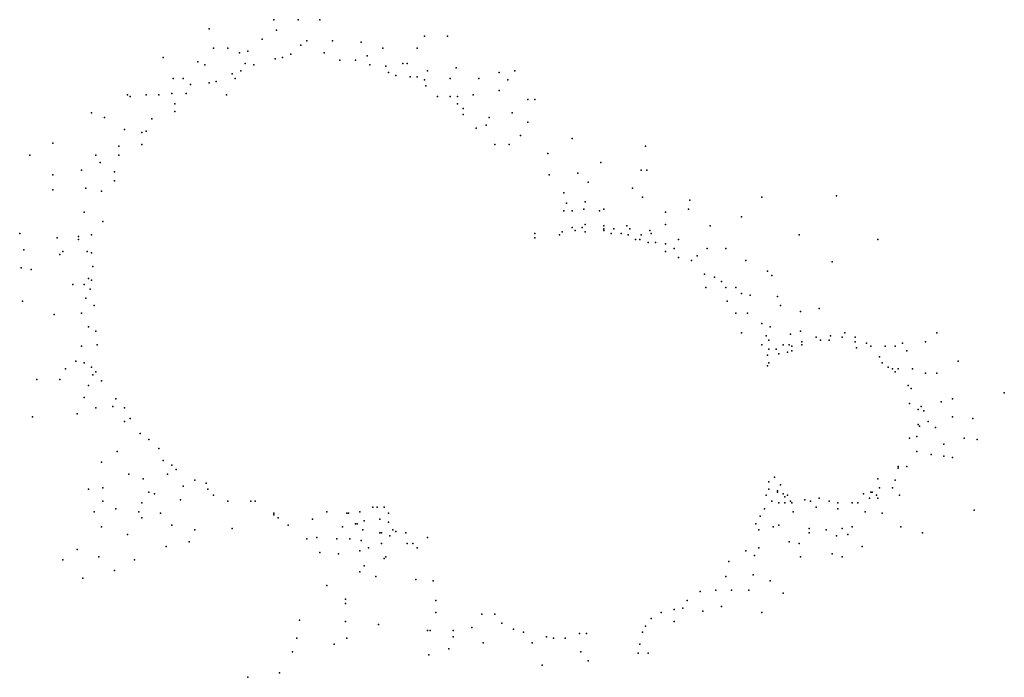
# Model space of a CAD drawing. Extents: x -1.29 to 1.64, y -0.89 to 1.07.
import ezdxf

# ---------------------------------------------------------------- set-up
doc = ezdxf.new("R2010")
doc.units = 0
doc.header["$MEASUREMENT"] = 0
doc.layers.add('LJARD', color=76, linetype='CONTINUOUS')

msp = doc.modelspace()

# ---------------------------------------------------------------- linework, layer by layer
at = {"layer": 'LJARD'}
for p in [(-0.5385, 1.0677), (-0.4658, 1.0677), (-0.4017, 1.0677), (-0.7306, 1.0408), (-0.5299, 1.0362), (-0.5725, 1.0095), (-0.4401, 1.005), (-0.3634, 1.005), (-0.2779, 1.0005), (-0.09, 1.0183), (-0.0217, 1.0183), (-0.7178, 0.9826), (-0.6751, 0.9826), (-0.6408, 0.9692), (-0.6154, 0.9737), (-0.4574, 0.9916), (-0.3889, 0.9692), (-0.2138, 0.9826), (-0.1115, 0.9826), (-0.8672, 0.9556), (-0.7648, 0.9423), (-0.6238, 0.9377), (-0.5341, 0.9513), (-0.5128, 0.9556), (-0.4872, 0.9647), (-0.342, 0.9468), (-0.2949, 0.9468), (-0.2609, 0.9601), (-0.1541, 0.9377), (-0.1413, 0.9377), (-0.7434, 0.9334), (-0.6366, 0.9153), (-0.5982, 0.9334), (-0.2523, 0.9334), (-0.2054, 0.9289), (-0.1968, 0.911), (-0.0814, 0.9153), (0.0039, 0.9244), (0.1321, 0.911), (0.179, 0.9153), (-0.8373, 0.8931), (-0.8075, 0.8931), (-0.7306, 0.8795), (-0.7093, 0.884), (-0.6623, 0.9065), (-0.6537, 0.8931), (-0.1754, 0.9019), (-0.1327, 0.8974), (-0.1115, 0.8974), (-0.09, 0.8886), (-0.0131, 0.8931), (-0.0131, 0.8931), (0.0722, 0.8931), (0.1577, 0.8886), (-0.7861, 0.875), (-0.0858, 0.8707), (0.1321, 0.8571), (-0.9739, 0.8437), (-0.9655, 0.8392), (-0.9184, 0.8437), (-0.88, 0.8437), (-0.8417, 0.8483), (-0.7989, 0.8483), (-0.6793, 0.8437), (-0.0516, 0.8392), (-0.0131, 0.8392), (0.0081, 0.8392), (0.0552, 0.8437), (0.2174, 0.8304), (0.2388, 0.8304), (-0.8331, 0.8168), (-0.8331, 0.7944), (0.0081, 0.8168), (0.0253, 0.8034), (-1.0807, 0.7901), (-1.0424, 0.7765), (-0.9014, 0.7722), (0.0253, 0.7855), (0.1021, 0.7765), (0.1705, 0.7901), (0.2174, 0.7631), (-0.9825, 0.7407), (-0.9184, 0.7362), (0.0638, 0.7452), (0.0936, 0.7541), (-0.9313, 0.7319), (0.196, 0.7228), (0.3498, 0.7138), (-1.1961, 0.7004), (-0.9996, 0.6915), (-0.9313, 0.6959), (0.1193, 0.6959), (0.1619, 0.6959), (0.5675, 0.6915), (-1.2644, 0.6646), (-1.0681, 0.6646), (-0.9996, 0.6646), (0.2773, 0.6691), (-1.1107, 0.6198), (-1.0552, 0.6422), (-1.0124, 0.6153), (0.4351, 0.6422), (0.5547, 0.6198), (0.5719, 0.6198), (-1.1961, 0.6064), (-1.0124, 0.5885), (0.2815, 0.6064), (0.3668, 0.6109), (-1.1961, 0.5616), (-1.0979, 0.5661), (-1.0508, 0.5571), (0.3969, 0.584), (0.5293, 0.5661), (0.3242, 0.5526), (0.5591, 0.5392), (0.6999, 0.5303), (0.9134, 0.5392), (1.1356, 0.5437), (0.3242, 0.4989), (0.3328, 0.5213), (0.3498, 0.4989), (0.3841, 0.5034), (0.3883, 0.5258), (0.4309, 0.4989), (0.4438, 0.5034), (0.6957, 0.5034), (-1.1021, 0.4944), (0.6274, 0.4944), (0.8538, 0.481), (-1.0466, 0.4676), (0.3498, 0.4497), (0.3584, 0.4407), (0.3797, 0.4497), (0.3883, 0.4586), (0.4438, 0.4541), (0.4438, 0.4452), (0.4438, 0.4407), (0.4736, 0.4452), (0.5121, 0.4541), (0.5207, 0.4452), (0.5804, 0.4407), (0.6274, 0.4586), (0.7598, 0.4541), (-1.2944, 0.4317), (-1.1832, 0.4183), (-1.1191, 0.4228), (-1.1191, 0.4138), (-1.0807, 0.4273), (0.2388, 0.4317), (0.2388, 0.4183), (0.3114, 0.4273), (0.32, 0.4362), (0.3883, 0.4362), (0.4652, 0.4317), (0.495, 0.4317), (0.5165, 0.4273), (0.5377, 0.4138), (0.5505, 0.4138), (0.5547, 0.4273), (0.5547, 0.4273), (0.5848, 0.4317), (0.6659, 0.4138), (1.0246, 0.4273), (1.2594, 0.4138), (-1.2816, 0.3825), (0.5761, 0.4049), (0.5976, 0.4049), (0.6274, 0.4004), (0.6531, 0.387), (0.7512, 0.387), (0.8067, 0.387), (-1.1748, 0.3691), (-1.1662, 0.378), (-1.0935, 0.378), (-1.0807, 0.3735), (0.6274, 0.378), (0.6659, 0.3601), (0.7214, 0.3646), (-1.29, 0.3288), (-1.2601, 0.3243), (-1.0765, 0.3332), (0.7043, 0.3511), (0.8666, 0.3511), (1.1228, 0.3467), (-1.0893, 0.2974), (0.7428, 0.3108), (0.7726, 0.3019), (0.9307, 0.3198), (0.9435, 0.3064), (-1.1364, 0.2795), (-1.1021, 0.2795), (-1.0851, 0.2661), (-1.0807, 0.2929), (0.747, 0.2705), (0.7939, 0.2885), (0.8067, 0.2705), (0.8367, 0.2705), (-1.0979, 0.2392), (0.8538, 0.2526), (0.8794, 0.2482), (0.9605, 0.2437), (-1.2858, 0.2302), (-1.0723, 0.2168), (0.8111, 0.2302), (0.9691, 0.2168), (1.0843, 0.2079), (-1.1918, 0.1899), (-1.1107, 0.1944), (0.8367, 0.1944), (0.8708, 0.1944), (1.0288, 0.1989), (-1.0893, 0.1541), (0.9134, 0.1631), (0.9391, 0.1541), (-1.0681, 0.1407), (0.8538, 0.1362), (0.9263, 0.1273), (0.999, 0.1317), (1.0288, 0.1407), (1.0759, 0.1228), (1.1185, 0.1273), (1.1526, 0.1228), (1.1612, 0.1362), (1.1911, 0.1228), (1.4346, 0.1362), (-1.1107, 0.0959), (-1.0637, 0.1004), (0.9134, 0.1004), (0.9349, 0.1138), (0.9775, 0.1004), (0.9948, 0.1004), (1.0032, 0.0959), (1.033, 0.1093), (1.033, 0.1004), (1.0887, 0.1138), (1.1141, 0.1138), (1.1911, 0.1093), (1.1954, 0.0914), (1.2253, 0.1049), (1.2381, 0.0959), (1.2808, 0.0959), (1.3106, 0.0959), (1.3321, 0.1049), (1.4004, 0.1093), (0.9307, 0.0689), (0.9349, 0.087), (0.9563, 0.087), (0.9647, 0.0735), (0.9904, 0.078), (1.0032, 0.0825), (1.2638, 0.0646), (1.3449, 0.0825), (-1.1278, 0.051), (-1.1021, 0.0467), (-1.0807, 0.0332), (0.9307, 0.0377), (0.9349, 0.0467), (1.2722, 0.0467), (1.2894, 0.0332), (1.4985, 0.051), (-1.1576, 0.0286), (-1.0765, 0.0107), (-1.0681, 0.0198), (1.3022, 0.0286), (1.3106, 0.0198), (1.3192, 0.0286), (1.3619, 0.0286), (1.4004, 0.0153), (1.4346, 0.0153), (-1.2431, -0.0026), (-1.1748, -0.0026), (-1.0893, -0.0205), (-1.0508, -0.0072), (1.3491, -0.0205), (-1.1021, -0.0563), (1.3577, -0.0296), (1.6353, -0.0429), (-1.0681, -0.0878), (-1.0168, -0.0833), (-1.0082, -0.0608), (-0.9825, -0.0878), (1.3533, -0.0742), (1.3875, -0.0833), (1.4474, -0.0699), (1.4815, -0.0608), (-1.2559, -0.1145), (-1.1235, -0.1057), (1.3789, -0.0923), (1.3961, -0.0966), (1.4815, -0.1145), (-0.9825, -0.1281), (-0.9655, -0.119), (1.3789, -0.1369), (1.3833, -0.1415), (1.409, -0.1281), (1.4302, -0.146), (1.5414, -0.119), (-0.9357, -0.1639), (1.3747, -0.1729), (-0.91, -0.1818), (1.3533, -0.1772), (1.4558, -0.1951), (1.5157, -0.1772), (1.5542, -0.1818), (-1.004, -0.2176), (-0.88, -0.2087), (1.3747, -0.2176), (1.4174, -0.2266), (1.4558, -0.2311), (-1.0508, -0.249), (-0.8672, -0.2445), (-0.8417, -0.2579), (1.3192, -0.2624), (1.3449, -0.2624), (1.4815, -0.2354), (-0.9697, -0.2848), (-0.8544, -0.2848), (-0.8289, -0.2714), (1.3192, -0.2669), (-0.9271, -0.2982), (-0.8075, -0.3206), (-0.7732, -0.3027), (-0.7392, -0.3117), (0.9349, -0.3072), (0.9519, -0.2938), (0.9691, -0.3161), (1.2594, -0.2982), (1.3106, -0.3027), (-1.0893, -0.3296), (-1.0466, -0.3251), (-0.91, -0.3385), (-0.8928, -0.343), (-0.7348, -0.3296), (-0.7178, -0.3475), (0.9263, -0.3475), (0.9349, -0.3296), (0.9605, -0.3341), (0.9605, -0.3385), (0.9775, -0.343), (0.9904, -0.3475), (1.2167, -0.343), (1.2381, -0.3385), (1.2423, -0.3385), (1.2551, -0.3475), (1.2638, -0.3251), (1.3022, -0.3251), (1.3234, -0.3475), (-1.0466, -0.3654), (-0.9313, -0.3699), (-0.8161, -0.3609), (-0.6751, -0.3654), (-0.6068, -0.3654), (-0.594, -0.3654), (0.9435, -0.3654), (0.9647, -0.3699), (0.9647, -0.3699), (0.9819, -0.352), (0.9819, -0.3699), (0.999, -0.3654), (1.0032, -0.3699), (1.0416, -0.3609), (1.0587, -0.3654), (1.0843, -0.3564), (1.1141, -0.3654), (1.1398, -0.3699), (1.1826, -0.3699), (1.1997, -0.3699), (1.2337, -0.3564), (1.2594, -0.3564), (-1.0723, -0.3967), (-1.0082, -0.3878), (-0.9399, -0.3967), (-0.8758, -0.4012), (-0.5385, -0.4012), (-0.5385, -0.4057), (-0.3805, -0.3967), (-0.3206, -0.4012), (-0.3164, -0.4012), (-0.2821, -0.3967), (-0.2438, -0.3833), (-0.231, -0.3833), (-0.2096, -0.3833), (-0.1968, -0.4012), (0.9221, -0.3878), (1.0074, -0.3967), (1.0759, -0.3833), (1.1398, -0.3878), (1.2211, -0.3967), (1.2722, -0.4012), (1.5456, -0.3923), (-0.9313, -0.4147), (-0.8417, -0.437), (-0.5257, -0.4147), (-0.4958, -0.437), (-0.4231, -0.4191), (-0.2949, -0.4326), (-0.2907, -0.4326), (-0.2695, -0.4236), (-0.2224, -0.4191), (-0.1968, -0.4281), (0.8964, -0.4326), (0.9092, -0.4102), (0.9647, -0.437), (-1.0508, -0.4415), (-0.9739, -0.4639), (-0.7732, -0.4505), (-0.6623, -0.446), (-0.3334, -0.4415), (-0.2737, -0.4505), (-0.2224, -0.4594), (-0.2182, -0.4594), (-0.1926, -0.4684), (-0.184, -0.4505), (-0.1754, -0.455), (-0.1455, -0.4594), (0.905, -0.4505), (0.9477, -0.4415), (1.0544, -0.446), (1.0544, -0.4594), (1.1057, -0.4505), (1.1356, -0.4684), (1.1526, -0.446), (1.1698, -0.4639), (1.1826, -0.4415), (1.3278, -0.4415), (1.3918, -0.4594), (-0.7905, -0.4863), (-0.4401, -0.4773), (-0.4103, -0.4729), (-0.3506, -0.4773), (-0.3121, -0.4773), (-0.2779, -0.4818), (-0.2182, -0.4908), (-0.1413, -0.4908), (-0.1243, -0.4908), (-0.0814, -0.4729), (0.9948, -0.4863), (1.0246, -0.4908), (-1.1235, -0.5087), (-0.8588, -0.4997), (-0.4017, -0.5176), (-0.3462, -0.5221), (-0.2821, -0.5132), (-0.2567, -0.5042), (-0.1115, -0.5042), (0.8666, -0.5132), (0.8922, -0.5266), (0.905, -0.5042), (1.1228, -0.5221), (1.2125, -0.4997), (-1.1662, -0.54), (-1.0594, -0.5311), (-0.9527, -0.54), (-0.2096, -0.5356), (-0.2054, -0.5311), (0.8153, -0.5445), (1.0288, -0.5311), (1.1526, -0.5311), (-1.0124, -0.5714), (-0.2821, -0.5759), (-0.2695, -0.5579), (0.8878, -0.5848), (-1.1063, -0.5938), (-0.2352, -0.5893), (-0.1157, -0.5982), (-0.0644, -0.6027), (0.8067, -0.5893), (0.9391, -0.6027), (-0.3805, -0.6162), (0.73, -0.6341), (0.7768, -0.6296), (0.8239, -0.6296), (0.8752, -0.6296), (0.9775, -0.6385), (-0.325, -0.6565), (-0.325, -0.6699), (-0.0558, -0.6609), (0.6915, -0.6609), (-0.0558, -0.6968), (0.0808, -0.7012), (0.1193, -0.7012), (0.6146, -0.6968), (0.6531, -0.6878), (0.6787, -0.6833), (0.7384, -0.6923), (0.7939, -0.6788), (0.9134, -0.6968), (-0.4616, -0.7191), (-0.325, -0.7236), (0.1405, -0.7281), (0.5848, -0.7147), (0.6531, -0.7236), (-0.2266, -0.7326), (-0.0814, -0.7505), (-0.073, -0.7505), (-0.0047, -0.7505), (0.051, -0.7415), (0.1748, -0.746), (0.2046, -0.755), (0.3712, -0.7594), (0.3925, -0.7594), (0.5591, -0.755), (0.5675, -0.7371), (-0.4702, -0.7729), (-0.359, -0.7908), (-0.3206, -0.7729), (-0.0047, -0.7684), (0.085, -0.7863), (0.2302, -0.7863), (0.2729, -0.7684), (0.2943, -0.7729), (0.3284, -0.7729), (0.5505, -0.7908), (-0.483, -0.8132), (-0.0175, -0.8042), (0.3755, -0.8132), (0.5463, -0.8177), (0.5761, -0.8177), (-0.0772, -0.8221), (0.3969, -0.84), (-0.5213, -0.8759), (0.2601, -0.8535), (-0.6154, -0.8893)]:
    msp.add_point(p, dxfattribs=at)

doc.saveas('drawing.dxf')
